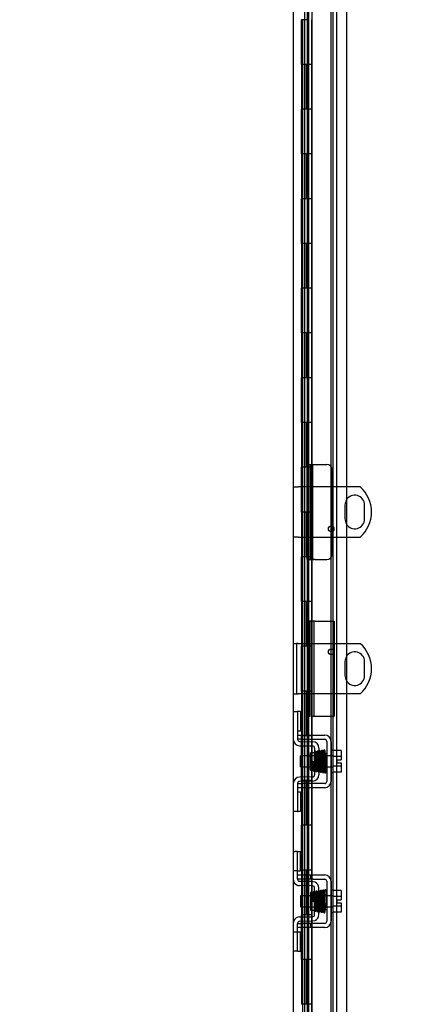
# Model space of a CAD drawing. Header units: inches. Extents: x 1 to 359, y -2 to 239.
# Tile 8 of 51: x 30 to 39, y 117 to 139. Entities that reach past the tile are written whole.
import ezdxf
from ezdxf.enums import TextEntityAlignment as Align
from ezdxf.lldxf.tags import DXFTag

# ---------------------------------------------------------------- set-up
doc = ezdxf.new("R2010")
doc.units = ezdxf.units.IN
doc.header["$MEASUREMENT"] = 0
for name, color, linetype in [('COM40153-2', 7, 'Continuous'), ('COM51496-2', 7, 'Continuous'), ('COM51497', 7, 'Continuous'), ('COM51498', 7, 'Continuous'), ('COM55595-1', 7, 'Continuous'), ('COM55597-1', 7, 'Continuous'), ('COM55607-1', 7, 'Continuous'), ('COM55730', 7, 'Continuous'), ('COM70220', 7, 'Continuous'), ('COM71181-1', 7, 'Continuous'), ('Default', 7, 'Continuous'), ('SCC19011', 7, 'Continuous'), ('SPR20280', 7, 'Continuous'), ('WAF25367', 7, 'Continuous')]:
    doc.layers.add(name, color=color, linetype=linetype)
doc.styles.add('SEACAD_Times_New_Roman', font='times.ttf')
tags = doc.linetypes.add('HIDDEN2', pattern=[0.1875, 0.125, -0.0625]).pattern_tags.tags
tags[6:7] = [DXFTag(74, 4), DXFTag(75, 0), DXFTag(340, '0'), DXFTag(46, 0.0), DXFTag(50, 0.0), DXFTag(44, 0.0), DXFTag(45, 0.0)]
tags[4:5] = [DXFTag(74, 4), DXFTag(75, 0), DXFTag(340, '0'), DXFTag(46, 0.0), DXFTag(50, 0.0), DXFTag(44, 0.0), DXFTag(45, 0.0)]
doc.dimstyles.new('HAMMOND_(STH_-_300x200)', dxfattribs={"dimtxt": 1.5, "dimasz": 1.875, "dimexe": 0.75, "dimexo": 0.75, "dimgap": 0.375, "dimtad": 0, "dimtih": 1, "dimtoh": 1, "dimzin": 0, "dimdsep": 46, "dimtxsty": 'SEACAD_Times_New_Roman', "dimblk1": '_SE_FILLED', "dimblk2": '_SE_FILLED', "dimsah": 1, "dimcen": 0.75, "dimadec": 0, "dimazin": 0, "dimtfac": 0.8, "dimtofl": 0, "dimtmove": 0, "dimatfit": 3, "dimfxl": 0, "dimtolj": 1, "dimtzin": 0, "dimarcsym": 0})

# ---------------------------------------------------------------- blocks, each defined once
blk = doc.blocks.new('SE3')
at = {"layer": 'COM40153-2', "color": 7, "linetype": 'HIDDEN2'}
for p, q in [((36.826, 125.114), (36.651, 125.114)), ((36.651, 125.114), (36.651, 122.989)), ((36.826, 125.114), (37.251, 125.114)), ((37.251, 125.114), (37.251, 122.989)), ((36.769, 122.989), (36.826, 122.989)), ((36.826, 122.989), (37.251, 122.989))]:
    blk.add_line(p, q, dxfattribs=at)
at = {"layer": 'COM51496-2', "color": 7, "linetype": 'HIDDEN2'}
for p, q in [((36.651, 128.614), (36.721, 128.614)), ((36.651, 128.489), (36.651, 128.614)), ((36.651, 126.614), (36.651, 128.489)), ((36.721, 128.614), (36.721, 128.489)), ((36.721, 126.614), (36.721, 128.489)), ((36.807, 128.614), (36.826, 128.614)), ((36.826, 128.614), (37.088, 128.614)), ((37.213, 126.614), (37.213, 128.489)), ((36.651, 126.489), (36.651, 126.614)), ((36.721, 126.614), (36.721, 126.489)), ((36.721, 126.489), (36.651, 126.489)), ((36.826, 126.489), (36.721, 126.489)), ((36.826, 126.489), (37.088, 126.489))]:
    blk.add_line(p, q, dxfattribs=at)
for centre, start, end in [((37.088, 128.489), 0, 90), ((37.088, 126.614), 270, 0)]:
    blk.add_arc(centre, 0.125, start, end, dxfattribs=at)
at = {"layer": 'COM51497', "color": 7, "linetype": 'HIDDEN2'}
for p, q in [((36.434, 122.567), (36.559, 122.567)), ((36.559, 122.567), (37.041, 122.567)), ((36.559, 122.472), (36.434, 122.472)), ((36.559, 122.472), (37.041, 122.472)), ((37.089, 122.424), (37.089, 121.532)), ((37.184, 122.424), (37.184, 121.532)), ((36.434, 121.484), (36.559, 121.484)), ((37.041, 121.484), (36.559, 121.484)), ((36.559, 121.389), (36.434, 121.389)), ((37.041, 121.389), (36.559, 121.389)), ((36.434, 119.442), (36.559, 119.442)), ((36.434, 119.347), (36.434, 119.384)), ((36.559, 119.347), (36.434, 119.347)), ((36.559, 119.442), (36.726, 119.442)), ((36.726, 119.347), (36.559, 119.347)), ((36.726, 119.442), (36.786, 119.442)), ((36.726, 119.442), (36.726, 119.347)), ((36.786, 119.347), (36.726, 119.347)), ((36.786, 119.442), (37.041, 119.442)), ((36.786, 119.347), (37.041, 119.347)), ((37.089, 119.299), (37.089, 118.407)), ((37.184, 119.299), (37.184, 118.407)), ((36.434, 118.359), (36.559, 118.359)), ((36.434, 118.322), (36.434, 118.359)), ((36.559, 118.264), (36.434, 118.264)), ((36.726, 118.359), (36.559, 118.359)), ((36.726, 118.264), (36.559, 118.264)), ((36.786, 118.359), (36.726, 118.359)), ((36.726, 118.359), (36.726, 118.264)), ((36.786, 118.264), (36.726, 118.264)), ((37.041, 118.359), (36.786, 118.359)), ((37.041, 118.264), (36.786, 118.264))]:
    blk.add_line(p, q, dxfattribs=at)
for centre, radius, start, end in [((37.041, 122.424), 0.143, 0, 90), ((37.041, 122.424), 0.048, 0, 90), ((37.041, 121.532), 0.143, 270, 0), ((37.041, 121.532), 0.048, 270, 0), ((37.041, 119.299), 0.143, 0, 90), ((37.041, 119.299), 0.048, 0, 90), ((37.041, 118.407), 0.143, 270, 0), ((37.041, 118.407), 0.048, 270, 0)]:
    blk.add_arc(centre, radius, start, end, dxfattribs=at)
at = {"layer": 'COM51498', "color": 7, "linetype": 'HIDDEN2'}
for p, q in [((36.339, 123.093), (36.434, 123.093)), ((36.434, 123.093), (36.434, 122.843)), ((36.448, 123.093), (36.434, 123.093)), ((36.498, 123.093), (36.448, 123.093)), ((36.498, 123.093), (36.498, 122.656)), ((36.434, 122.843), (36.434, 122.471)), ((36.434, 122.656), (36.448, 122.656)), ((36.498, 122.656), (36.448, 122.656)), ((36.479, 122.328), (36.768, 122.323)), ((36.481, 122.423), (36.77, 122.418)), ((36.721, 121.783), (36.721, 122.173)), ((36.816, 122.173), (36.721, 122.173)), ((36.816, 122.275), (36.816, 121.681)), ((36.911, 122.275), (36.911, 121.681)), ((36.721, 121.783), (36.816, 121.783)), ((36.434, 121.485), (36.434, 121.112)), ((36.768, 121.633), (36.479, 121.628)), ((36.77, 121.538), (36.481, 121.533)), ((36.448, 121.299), (36.434, 121.299)), ((36.448, 121.299), (36.498, 121.299)), ((36.498, 121.299), (36.498, 120.862)), ((36.434, 121.112), (36.434, 120.862)), ((36.434, 120.862), (36.339, 120.862)), ((36.434, 120.862), (36.448, 120.862)), ((36.498, 120.862), (36.448, 120.862)), ((36.339, 119.968), (36.38, 119.968)), ((36.431, 119.968), (36.38, 119.968)), ((36.431, 119.968), (36.498, 119.968)), ((36.431, 119.531), (36.431, 119.968)), ((36.498, 119.531), (36.498, 119.968)), ((36.38, 119.531), (36.339, 119.531)), ((36.431, 119.531), (36.38, 119.531)), ((36.431, 119.531), (36.498, 119.531)), ((36.434, 119.384), (36.434, 119.531)), ((36.77, 119.293), (36.481, 119.298)), ((36.824, 119.281), (36.77, 119.293)), ((36.768, 119.198), (36.479, 119.203)), ((36.721, 119.048), (36.721, 118.658)), ((36.816, 119.048), (36.721, 119.048)), ((36.816, 118.556), (36.816, 119.15)), ((36.911, 118.556), (36.911, 119.15)), ((36.721, 118.658), (36.816, 118.658)), ((36.479, 118.503), (36.768, 118.508)), ((36.481, 118.408), (36.77, 118.413)), ((36.77, 118.413), (36.824, 118.424)), ((36.339, 118.174), (36.38, 118.174)), ((36.38, 118.174), (36.431, 118.174)), ((36.431, 118.174), (36.498, 118.174)), ((36.431, 117.737), (36.431, 118.174)), ((36.434, 118.174), (36.434, 118.322)), ((36.498, 117.737), (36.498, 118.174)), ((36.38, 117.737), (36.339, 117.737)), ((36.431, 117.737), (36.38, 117.737)), ((36.431, 117.737), (36.498, 117.737))]:
    blk.add_line(p, q, dxfattribs=at)
for centre, radius, start, end in [((36.482, 122.471), 0.143, 180, 269), ((36.482, 122.471), 0.048, 180, 269), ((36.768, 122.275), 0.048, 0, 89), ((36.768, 122.275), 0.143, 0, 89), ((36.768, 121.681), 0.048, 271, 0), ((36.768, 121.681), 0.143, 271, 0), ((36.482, 121.485), 0.143, 91, 180), ((36.482, 121.485), 0.048, 91, 180), ((36.482, 119.346), 0.143, 180, 206.9082), ((36.482, 119.346), 0.143, 206.9082, 269), ((36.482, 119.346), 0.048, 180, 269), ((36.768, 119.15), 0.143, 0, 66.6665), ((36.768, 119.15), 0.048, 0, 89), ((36.482, 118.36), 0.143, 153.0918, 180), ((36.482, 118.36), 0.143, 91, 153.0918), ((36.482, 118.36), 0.048, 91, 180), ((36.768, 118.556), 0.048, 271, 0), ((36.768, 118.556), 0.143, 293.3335, 0)]:
    blk.add_arc(centre, radius, start, end, dxfattribs=at)
at = {"layer": 'COM55595-1', "color": 7, "linetype": 'HIDDEN2'}
for p, q in [((36.65, 128.614), (36.651, 128.614)), ((36.72, 128.614), (36.72, 126.488)), ((36.721, 128.614), (36.807, 128.614)), ((36.769, 128.614), (36.769, 126.488)), ((36.655, 126.488), (36.65, 126.488)), ((36.655, 126.488), (36.715, 126.488)), ((36.715, 126.488), (36.807, 126.488)), ((36.65, 125.115), (36.65, 122.989)), ((36.715, 122.989), (36.715, 125.115)), ((36.807, 122.989), (36.807, 125.115))]:
    blk.add_line(p, q, dxfattribs=at)
at = {"layer": 'COM55597-1', "color": 7, "linetype": 'Continuous'}
for p, q in [((36.756, 149.75), (36.756, 91.353)), ((37.526, 149.702), (37.526, 91.401))]:
    blk.add_line(p, q, dxfattribs=at)
at = {"layer": 'COM55597-1', "color": 7, "linetype": 'HIDDEN2'}
for p, q in [((36.65, 148.777), (36.65, 125.115)), ((36.72, 125.115), (36.65, 125.115)), ((36.72, 122.989), (36.72, 125.115)), ((36.65, 122.989), (36.72, 122.989)), ((36.65, 122.989), (36.65, 92.326))]:
    blk.add_line(p, q, dxfattribs=at)
at = {"layer": 'COM55607-1', "color": 7, "linetype": 'HIDDEN2'}
for p, q in [((36.587, 148.551), (36.587, 92.551)), ((36.687, 92.551), (36.687, 148.551)), ((37.232, 92.551), (37.232, 148.551)), ((36.647, 138.551), (36.52, 138.551)), ((36.52, 138.551), (36.52, 137.551)), ((36.525, 137.551), (36.525, 138.551)), ((36.692, 138.551), (36.637, 138.551)), ((36.647, 138.551), (36.647, 137.551)), ((36.55, 137.551), (36.52, 137.551)), ((36.52, 137.551), (36.52, 136.551)), ((36.647, 137.551), (36.52, 137.551)), ((36.595, 137.551), (36.595, 136.551)), ((36.637, 137.551), (36.637, 136.551)), ((36.692, 137.551), (36.637, 137.551)), ((36.55, 136.551), (36.52, 136.551)), ((36.647, 136.551), (36.52, 136.551)), ((36.52, 136.551), (36.52, 135.551)), ((36.525, 135.551), (36.525, 136.551)), ((36.692, 136.551), (36.637, 136.551)), ((36.647, 136.551), (36.647, 135.551)), ((36.55, 135.551), (36.52, 135.551)), ((36.52, 135.551), (36.52, 134.551)), ((36.647, 135.551), (36.52, 135.551)), ((36.595, 135.551), (36.595, 134.551)), ((36.637, 135.551), (36.637, 134.551)), ((36.692, 135.551), (36.637, 135.551)), ((36.55, 134.551), (36.52, 134.551)), ((36.647, 134.551), (36.52, 134.551)), ((36.52, 134.551), (36.52, 133.551)), ((36.525, 133.551), (36.525, 134.551)), ((36.692, 134.551), (36.637, 134.551)), ((36.647, 134.551), (36.647, 133.551)), ((36.55, 133.551), (36.52, 133.551)), ((36.52, 133.551), (36.52, 132.551)), ((36.647, 133.551), (36.52, 133.551)), ((36.595, 133.551), (36.595, 132.551)), ((36.637, 133.551), (36.637, 132.551)), ((36.692, 133.551), (36.637, 133.551)), ((36.55, 132.551), (36.52, 132.551)), ((36.647, 132.551), (36.52, 132.551)), ((36.52, 132.551), (36.52, 131.551)), ((36.525, 131.551), (36.525, 132.551)), ((36.692, 132.551), (36.637, 132.551)), ((36.647, 132.551), (36.647, 131.551)), ((36.55, 131.551), (36.52, 131.551)), ((36.52, 131.551), (36.52, 130.551)), ((36.647, 131.551), (36.52, 131.551)), ((36.595, 131.551), (36.595, 130.551)), ((36.637, 131.551), (36.637, 130.551)), ((36.692, 131.551), (36.637, 131.551)), ((36.55, 130.551), (36.52, 130.551)), ((36.647, 130.551), (36.52, 130.551)), ((36.52, 130.551), (36.52, 129.551)), ((36.525, 129.551), (36.525, 130.551)), ((36.692, 130.551), (36.637, 130.551)), ((36.647, 130.551), (36.647, 129.551)), ((36.55, 129.551), (36.52, 129.551)), ((36.52, 129.551), (36.52, 128.551)), ((36.647, 129.551), (36.52, 129.551)), ((36.595, 129.551), (36.595, 128.551)), ((36.637, 129.551), (36.637, 128.551)), ((36.692, 129.551), (36.637, 129.551)), ((36.55, 128.551), (36.52, 128.551)), ((36.647, 128.551), (36.52, 128.551)), ((36.52, 128.551), (36.52, 127.551)), ((36.525, 127.551), (36.525, 128.551)), ((36.692, 128.551), (36.637, 128.551)), ((36.647, 128.551), (36.647, 127.551)), ((36.55, 127.551), (36.52, 127.551)), ((36.52, 127.551), (36.52, 126.551)), ((36.647, 127.551), (36.52, 127.551)), ((36.595, 127.551), (36.595, 126.551)), ((36.637, 127.551), (36.637, 126.551)), ((36.692, 127.551), (36.637, 127.551)), ((36.55, 126.551), (36.52, 126.551)), ((36.647, 126.551), (36.52, 126.551)), ((36.52, 126.551), (36.52, 125.551)), ((36.525, 125.551), (36.525, 126.551)), ((36.692, 126.551), (36.637, 126.551)), ((36.647, 126.551), (36.647, 125.551)), ((36.55, 125.551), (36.52, 125.551)), ((36.52, 125.551), (36.52, 124.551)), ((36.647, 125.551), (36.52, 125.551)), ((36.595, 125.551), (36.595, 124.551)), ((36.637, 125.551), (36.637, 124.551)), ((36.692, 125.551), (36.637, 125.551)), ((36.55, 124.551), (36.52, 124.551)), ((36.647, 124.551), (36.52, 124.551)), ((36.52, 124.551), (36.52, 123.551)), ((36.525, 123.551), (36.525, 124.551)), ((36.692, 124.551), (36.637, 124.551)), ((36.647, 124.551), (36.647, 123.551)), ((36.55, 123.551), (36.52, 123.551)), ((36.52, 123.551), (36.52, 122.551)), ((36.647, 123.551), (36.52, 123.551)), ((36.595, 123.551), (36.595, 122.551)), ((36.637, 123.551), (36.637, 122.551)), ((36.692, 123.551), (36.637, 123.551)), ((36.55, 122.551), (36.52, 122.551)), ((36.647, 122.551), (36.52, 122.551)), ((36.52, 122.551), (36.52, 121.551)), ((36.525, 121.551), (36.525, 122.551)), ((36.692, 122.551), (36.637, 122.551)), ((36.647, 122.551), (36.647, 121.551)), ((36.55, 121.551), (36.52, 121.551)), ((36.52, 121.551), (36.52, 120.551)), ((36.647, 121.551), (36.52, 121.551)), ((36.595, 121.551), (36.595, 120.551)), ((36.637, 121.551), (36.637, 120.551)), ((36.692, 121.551), (36.637, 121.551)), ((36.55, 120.551), (36.52, 120.551)), ((36.647, 120.551), (36.52, 120.551)), ((36.52, 120.551), (36.52, 119.551)), ((36.525, 119.551), (36.525, 120.551)), ((36.692, 120.551), (36.637, 120.551)), ((36.647, 120.551), (36.647, 119.551)), ((36.55, 119.551), (36.52, 119.551)), ((36.52, 119.551), (36.52, 118.551)), ((36.647, 119.551), (36.52, 119.551)), ((36.595, 119.551), (36.595, 118.551)), ((36.637, 119.551), (36.637, 118.551)), ((36.692, 119.551), (36.637, 119.551)), ((36.55, 118.551), (36.52, 118.551)), ((36.647, 118.551), (36.52, 118.551)), ((36.52, 118.551), (36.52, 117.551)), ((36.525, 117.551), (36.525, 118.551)), ((36.692, 118.551), (36.637, 118.551)), ((36.647, 118.551), (36.647, 117.551)), ((36.55, 117.551), (36.52, 117.551)), ((36.52, 117.551), (36.52, 116.551)), ((36.647, 117.551), (36.52, 117.551)), ((36.595, 117.551), (36.595, 116.551)), ((36.637, 117.551), (36.637, 116.551)), ((36.692, 117.551), (36.637, 117.551)), ((36.55, 116.551), (36.52, 116.551))]:
    blk.add_line(p, q, dxfattribs=at)
at = {"layer": 'COM55607-1', "color": 7, "linetype": 'Continuous'}
for p, q in [((36.55, 137.551), (36.55, 138.551)), ((36.754, 137.551), (36.754, 138.551)), ((36.754, 137.551), (36.55, 137.551)), ((36.55, 136.551), (36.55, 137.551)), ((36.754, 137.551), (36.55, 137.551)), ((36.754, 136.551), (36.754, 137.551)), ((36.754, 136.551), (36.55, 136.551)), ((36.754, 136.551), (36.55, 136.551)), ((36.55, 135.551), (36.55, 136.551)), ((36.754, 135.551), (36.754, 136.551)), ((36.754, 135.551), (36.55, 135.551)), ((36.55, 134.551), (36.55, 135.551)), ((36.754, 135.551), (36.55, 135.551)), ((36.754, 134.551), (36.754, 135.551)), ((36.754, 134.551), (36.55, 134.551)), ((36.754, 134.551), (36.55, 134.551)), ((36.55, 133.551), (36.55, 134.551)), ((36.754, 133.551), (36.754, 134.551)), ((36.754, 133.551), (36.55, 133.551)), ((36.55, 132.551), (36.55, 133.551)), ((36.754, 133.551), (36.55, 133.551)), ((36.754, 132.551), (36.754, 133.551)), ((36.754, 132.551), (36.55, 132.551)), ((36.754, 132.551), (36.55, 132.551)), ((36.55, 131.551), (36.55, 132.551)), ((36.754, 131.551), (36.754, 132.551)), ((36.754, 131.551), (36.55, 131.551)), ((36.55, 130.551), (36.55, 131.551)), ((36.754, 131.551), (36.55, 131.551)), ((36.754, 130.551), (36.754, 131.551)), ((36.754, 130.551), (36.55, 130.551)), ((36.754, 130.551), (36.55, 130.551)), ((36.55, 129.551), (36.55, 130.551)), ((36.754, 129.551), (36.754, 130.551)), ((36.754, 129.551), (36.55, 129.551)), ((36.55, 128.551), (36.55, 129.551)), ((36.754, 129.551), (36.55, 129.551)), ((36.754, 128.551), (36.754, 129.551)), ((36.754, 128.551), (36.55, 128.551)), ((36.754, 128.551), (36.55, 128.551)), ((36.55, 127.551), (36.55, 128.551)), ((36.754, 127.551), (36.754, 128.551)), ((36.754, 127.551), (36.55, 127.551)), ((36.55, 126.551), (36.55, 127.551)), ((36.754, 127.551), (36.55, 127.551)), ((36.754, 126.551), (36.754, 127.551)), ((36.754, 126.551), (36.55, 126.551)), ((36.754, 126.551), (36.55, 126.551)), ((36.55, 125.551), (36.55, 126.551)), ((36.754, 125.551), (36.754, 126.551)), ((36.754, 125.551), (36.55, 125.551)), ((36.55, 124.551), (36.55, 125.551)), ((36.754, 125.551), (36.55, 125.551)), ((36.754, 124.551), (36.754, 125.551)), ((36.754, 124.551), (36.55, 124.551)), ((36.754, 124.551), (36.55, 124.551)), ((36.55, 123.551), (36.55, 124.551)), ((36.754, 123.551), (36.754, 124.551)), ((36.754, 123.551), (36.55, 123.551)), ((36.55, 122.551), (36.55, 123.551)), ((36.754, 123.551), (36.55, 123.551)), ((36.754, 122.551), (36.754, 123.551)), ((36.754, 122.551), (36.55, 122.551)), ((36.754, 122.551), (36.55, 122.551)), ((36.55, 121.551), (36.55, 122.551)), ((36.754, 121.551), (36.754, 122.551)), ((36.754, 121.551), (36.55, 121.551)), ((36.55, 120.551), (36.55, 121.551)), ((36.754, 121.551), (36.55, 121.551)), ((36.754, 120.551), (36.754, 121.551)), ((36.754, 120.551), (36.55, 120.551)), ((36.754, 120.551), (36.55, 120.551)), ((36.55, 119.551), (36.55, 120.551)), ((36.754, 119.551), (36.754, 120.551)), ((36.754, 119.551), (36.55, 119.551)), ((36.55, 118.551), (36.55, 119.551)), ((36.754, 119.551), (36.55, 119.551)), ((36.754, 118.551), (36.754, 119.551)), ((36.754, 118.551), (36.55, 118.551)), ((36.754, 118.551), (36.55, 118.551)), ((36.55, 117.551), (36.55, 118.551)), ((36.754, 117.551), (36.754, 118.551)), ((36.754, 117.551), (36.55, 117.551)), ((36.55, 116.551), (36.55, 117.551)), ((36.754, 117.551), (36.55, 117.551)), ((36.754, 116.551), (36.754, 117.551)), ((36.754, 116.551), (36.55, 116.551)), ((36.754, 116.551), (36.55, 116.551)), ((36.55, 115.551), (36.55, 116.551)), ((36.754, 115.551), (36.754, 116.551))]:
    blk.add_line(p, q, dxfattribs=at)
at = {"layer": 'COM55730', "color": 7, "linetype": 'HIDDEN2'}
for p, q in [((36.339, 128.114), (36.447, 128.114)), ((37.526, 128.114), (36.447, 128.114)), ((37.495, 127.708), (37.495, 127.395)), ((36.447, 126.989), (36.339, 126.989)), ((36.447, 126.989), (37.526, 126.989)), ((36.339, 124.614), (36.411, 124.614)), ((36.411, 124.614), (36.411, 123.489)), ((36.447, 124.614), (36.411, 124.614)), ((36.447, 124.614), (37.526, 124.614)), ((37.495, 124.208), (37.495, 123.895)), ((36.339, 123.489), (36.411, 123.489)), ((36.411, 123.489), (36.447, 123.489)), ((37.526, 123.489), (36.447, 123.489))]:
    blk.add_line(p, q, dxfattribs=at)
at = {"layer": 'COM55730', "color": 7, "linetype": 'Continuous'}
for p, q in [((37.835, 128.114), (37.526, 128.114)), ((37.932, 127.395), (37.932, 127.708)), ((37.526, 126.989), (37.835, 126.989)), ((37.526, 124.614), (37.835, 124.614)), ((37.932, 123.895), (37.932, 124.208)), ((37.835, 123.489), (37.526, 123.489))]:
    blk.add_line(p, q, dxfattribs=at)
at = {"layer": 'COM55730', "color": 7, "linetype": 'HIDDEN2'}
for centre in [(37.186, 127.176), (37.186, 124.426)]:
    blk.add_circle(centre, 0.0625, dxfattribs=at)
at = {"layer": 'COM55730', "color": 7, "linetype": 'Continuous'}
for centre, radius, start, end in [((37.339, 127.551), 0.75, 311.4096, 48.5904), ((37.714, 127.708), 0.219, 0, 149.2525), ((37.714, 127.395), 0.219, 210.7475, 0), ((37.339, 124.051), 0.75, 311.4096, 48.5904), ((37.714, 124.208), 0.219, 0, 149.2525), ((37.714, 123.895), 0.219, 210.7475, 0)]:
    blk.add_arc(centre, radius, start, end, dxfattribs=at)
at = {"layer": 'COM55730', "color": 7, "linetype": 'HIDDEN2'}
for centre, start, end in [((37.714, 127.708), 149.2525, 180), ((37.714, 127.395), 180, 210.7475), ((37.714, 124.208), 149.2525, 180), ((37.714, 123.895), 180, 210.7475)]:
    blk.add_arc(centre, 0.219, start, end, dxfattribs=at)
at = {"layer": 'COM70220', "color": 7, "linetype": 'HIDDEN2'}
blk.add_line((37.181, 149.019), (37.181, 91.872), dxfattribs=at)
at = {"layer": 'COM71181-1', "color": 7, "linetype": 'Continuous'}
blk.add_line((36.339, 149.133), (36.339, 91.758), dxfattribs=at)
at = {"layer": 'COM71181-1', "color": 7, "linetype": 'HIDDEN2'}
blk.add_line((37.306, 149.133), (37.306, 91.758), dxfattribs=at)
at = {"layer": 'SCC19011', "color": 7, "linetype": 'HIDDEN2'}
for p, q in [((37.41, 122.219), (37.229, 122.219)), ((37.41, 122.219), (37.41, 122.087)), ((36.497, 121.856), (36.497, 122.1)), ((37.229, 122.1), (36.497, 122.1)), ((37.41, 122.087), (37.229, 122.087)), ((37.315, 122.012), (37.41, 122.012)), ((37.315, 122.012), (37.315, 121.944)), ((37.315, 121.944), (37.41, 121.944)), ((37.41, 122.087), (37.41, 122.012)), ((37.41, 121.944), (37.41, 121.869)), ((36.497, 121.856), (37.229, 121.856)), ((37.41, 121.869), (37.229, 121.869)), ((37.41, 121.737), (37.229, 121.737)), ((37.41, 121.869), (37.41, 121.737)), ((37.41, 119.094), (37.229, 119.094)), ((37.41, 119.094), (37.41, 118.962)), ((36.497, 118.975), (36.497, 118.731)), ((37.229, 118.975), (36.497, 118.975)), ((37.41, 118.962), (37.229, 118.962)), ((37.315, 118.887), (37.315, 118.819)), ((37.315, 118.887), (37.41, 118.887)), ((37.315, 118.819), (37.41, 118.819)), ((37.41, 118.962), (37.41, 118.887)), ((37.41, 118.819), (37.41, 118.744)), ((36.497, 118.731), (37.229, 118.731)), ((37.41, 118.744), (37.229, 118.744)), ((37.41, 118.612), (37.229, 118.612)), ((37.41, 118.744), (37.41, 118.612))]:
    blk.add_line(p, q, dxfattribs=at)
at = {"layer": 'SPR20280', "color": 7, "linetype": 'HIDDEN2'}
for p, q in [((36.777, 121.978), (36.812, 121.978)), ((36.777, 118.853), (36.802, 118.853))]:
    blk.add_line(p, q, dxfattribs=at)
for centre, radius, start, end in [((32.167, 122.154), 4.891, 359.5941, 359.9583), ((32.139, 122.155), 4.954, 355.1676, 359.9373), ((36.957, 121.753), 0.0181, 180.2962, 0.6354), ((32.167, 118.676), 4.891, 0.0417, 4.8553), ((32.139, 118.675), 4.954, 0.0627, 4.8324)]:
    blk.add_arc(centre, radius, start, end, dxfattribs=at)
blk.add_ellipse((37.075, 122.15), major_axis=(0.0175, 0), ratio=0.707107, dxfattribs=at)
for start_param, end_param in [(3.144278, 6.283185), (0, 0.029803)]:
    blk.add_ellipse((37.075, 118.68), major_axis=(0.0175, 0), ratio=0.707107, start_param=start_param, end_param=end_param, dxfattribs=at)
for points, knots in [([(36.873, 121.771), (36.872, 121.776), (36.871, 121.784), (36.868, 121.818), (36.866, 121.86), (36.864, 121.907), (36.862, 121.954), (36.86, 122.011), (36.858, 122.071), (36.855, 122.125), (36.853, 122.16), (36.85, 122.181), (36.849, 122.193), (36.838, 122.2), (36.831, 122.201), (36.824, 122.2), (36.818, 122.195), (36.814, 122.189), (36.812, 122.178), (36.81, 122.153), (36.807, 122.117), (36.806, 122.078), (36.804, 122.03), (36.802, 121.995), (36.802, 121.978)], [0, 0, 0, 0, 0.0498436, 0.0967002, 0.1405955, 0.1815314, 0.2194862, 0.2544765, 0.3152997, 0.3654619, 0.409652, 0.4485892, 0.4814188, 0.4889058, 0.495916, 0.5065238, 0.5135393, 0.5236157, 0.5577634, 0.6106645, 0.6440309, 0.6818562, 0.7241002, 0.764095, 0.764095, 0.764095, 0.764095]), ([(36.817, 122.173), (36.817, 122.172), (36.818, 122.166), (36.819, 122.144), (36.821, 122.11), (36.823, 122.072), (36.825, 122.022), (36.827, 121.964), (36.829, 121.901), (36.832, 121.84), (36.835, 121.788), (36.837, 121.775), (36.838, 121.768)], [0.5312571, 0.5312571, 0.5312571, 0.5312571, 0.5585929, 0.6096433, 0.6421085, 0.6791741, 0.7208841, 0.7672768, 0.8183419, 0.8741554, 0.9346781, 1, 1, 1, 1]), ([(36.862, 122.183), (36.861, 122.175), (36.859, 122.152), (36.857, 122.117), (36.856, 122.101)], [0.1087958, 0.1087958, 0.1087958, 0.1087958, 0.2223565, 0.3065223, 0.3065223, 0.3065223, 0.3065223]), ([(36.9, 122.19), (36.9, 122.193), (36.899, 122.198), (36.893, 122.205), (36.886, 122.209), (36.879, 122.209), (36.872, 122.207), (36.867, 122.202), (36.864, 122.197), (36.864, 122.193), (36.864, 122.191)], [0, 0, 0, 0, 0.160978, 0.319941, 0.465269, 0.591846, 0.711965, 0.822973, 0.919786, 1, 1, 1, 1]), ([(36.864, 122.189), (36.865, 122.187), (36.867, 122.181), (36.869, 122.151), (36.871, 122.11), (36.873, 122.063), (36.875, 122.014), (36.877, 121.955), (36.88, 121.89), (36.882, 121.832), (36.885, 121.792), (36.886, 121.769), (36.89, 121.749), (36.906, 121.742), (36.918, 121.745), (36.925, 121.756), (36.926, 121.767), (36.928, 121.792), (36.93, 121.823), (36.931, 121.841), (36.931, 121.848)], [0, 0, 0, 0, 0.0490679, 0.095301, 0.1387049, 0.1792256, 0.2168316, 0.2515124, 0.3116979, 0.3614591, 0.4053465, 0.4437863, 0.4807605, 0.5002516, 0.5126381, 0.5301382, 0.5631975, 0.6133029, 0.6453829, 0.6655854, 0.6655854, 0.6655854, 0.6655854]), ([(36.921, 121.771), (36.921, 121.771), (36.92, 121.778), (36.919, 121.801), (36.917, 121.84), (36.915, 121.882), (36.913, 121.936), (36.911, 121.999), (36.908, 122.067), (36.905, 122.129), (36.902, 122.179), (36.9, 122.188), (36.899, 122.193)], [0.5252176, 0.5252176, 0.5252176, 0.5252176, 0.5500519, 0.604828, 0.6390024, 0.6775462, 0.720453, 0.7677407, 0.8193455, 0.8752892, 0.9355028, 1, 1, 1, 1]), ([(36.913, 122.197), (36.912, 122.192), (36.91, 122.181), (36.908, 122.146), (36.907, 122.118), (36.906, 122.105)], [0, 0, 0, 0, 0.0497131, 0.0964498, 0.1332447, 0.1332447, 0.1332447, 0.1332447]), ([(36.948, 122.202), (36.948, 122.202), (36.948, 122.204), (36.947, 122.207), (36.945, 122.209), (36.943, 122.212), (36.94, 122.214), (36.937, 122.215), (36.933, 122.216), (36.927, 122.216), (36.919, 122.212), (36.914, 122.203), (36.913, 122.197), (36.912, 122.193)], [0.0423433, 0.0423433, 0.0423433, 0.0423433, 0.0780693, 0.1166064, 0.1566075, 0.1991192, 0.2448555, 0.2942488, 0.3475582, 0.468612, 0.6213089, 0.801496, 1, 1, 1, 1]), ([(36.915, 122.194), (36.915, 122.195), (36.916, 122.193), (36.919, 122.167), (36.921, 122.118), (36.923, 122.068), (36.925, 122.025), (36.927, 121.978), (36.928, 121.93), (36.93, 121.883), (36.932, 121.84), (36.934, 121.803), (36.935, 121.774), (36.937, 121.754), (36.938, 121.752), (36.939, 121.751)], [0.0493682, 0.0493682, 0.0493682, 0.0493682, 0.1041505, 0.2141198, 0.3297994, 0.3901531, 0.4519694, 0.5152557, 0.5800319, 0.6463064, 0.7140466, 0.7832821, 0.8540388, 0.9262663, 0.9997798, 0.9997798, 0.9997798, 0.9997798]), ([(36.974, 121.755), (36.973, 121.757), (36.971, 121.762), (36.968, 121.806), (36.965, 121.875), (36.963, 121.949), (36.96, 122.011), (36.959, 122.057), (36.957, 122.101), (36.955, 122.14), (36.953, 122.172), (36.951, 122.194), (36.95, 122.203), (36.949, 122.203), (36.948, 122.203)], [0.0031575, 0.0031575, 0.0031575, 0.0031575, 0.106276, 0.2177664, 0.3343795, 0.4562757, 0.5195077, 0.5840716, 0.6500082, 0.7172741, 0.7858907, 0.8559002, 0.9272657, 0.9562295, 0.9562295, 0.9562295, 0.9562295]), ([(36.963, 122.207), (36.962, 122.202), (36.96, 122.18), (36.958, 122.138), (36.957, 122.111), (36.956, 122.109)], [0.1097302, 0.1097302, 0.1097302, 0.1097302, 0.2224256, 0.3403895, 0.3502806, 0.3502806, 0.3502806, 0.3502806]), ([(37.001, 122.2), (37.001, 122.206), (37, 122.212), (36.993, 122.22), (36.987, 122.223), (36.982, 122.224), (36.979, 122.224), (36.975, 122.223), (36.972, 122.221), (36.969, 122.218), (36.966, 122.214), (36.965, 122.21), (36.965, 122.208), (36.965, 122.206)], [0, 0, 0, 0, 0.324319, 0.462115, 0.581304, 0.633213, 0.682431, 0.732423, 0.783847, 0.836789, 0.89085, 0.94542, 1, 1, 1, 1]), ([(36.966, 122.202), (36.966, 122.195), (36.968, 122.181), (36.971, 122.128), (36.974, 122.059), (36.976, 121.979), (36.979, 121.899), (36.982, 121.828), (36.985, 121.773), (36.986, 121.757), (36.987, 121.748)], [0, 0, 0, 0, 0.123677, 0.247763, 0.372182, 0.497025, 0.622181, 0.747773, 0.873664, 1, 1, 1, 1]), ([(37.022, 121.75), (37.021, 121.759), (37.02, 121.774), (37.017, 121.829), (37.014, 121.899), (37.011, 121.979), (37.009, 122.059), (37.006, 122.129), (37.003, 122.182), (37.001, 122.197), (37, 122.204)], [0, 0, 0, 0, 0.125356, 0.250547, 0.375714, 0.500726, 0.625702, 0.75054, 0.875328, 1, 1, 1, 1]), ([(37.014, 122.216), (37.013, 122.213), (37.011, 122.205), (37.009, 122.163), (37.007, 122.128), (37.006, 122.116)], [0, 0, 0, 0, 0.1087369, 0.2223139, 0.2823724, 0.2823724, 0.2823724, 0.2823724]), ([(37.049, 122.214), (37.049, 122.216), (37.049, 122.219), (37.048, 122.223), (37.045, 122.226), (37.041, 122.23), (37.035, 122.232), (37.028, 122.232), (37.022, 122.23), (37.017, 122.225), (37.014, 122.219), (37.013, 122.216), (37.013, 122.214)], [0, 0, 0, 0, 0.065589, 0.134096, 0.204, 0.273642, 0.405923, 0.527776, 0.652215, 0.775569, 0.89228, 1, 1, 1, 1]), ([(37.014, 122.212), (37.015, 122.211), (37.017, 122.206), (37.02, 122.162), (37.022, 122.103), (37.024, 122.044), (37.026, 121.996), (37.028, 121.945), (37.029, 121.895), (37.031, 121.848), (37.033, 121.805), (37.035, 121.77), (37.037, 121.746), (37.038, 121.735), (37.039, 121.734), (37.039, 121.734)], [0.0084013, 0.0084013, 0.0084013, 0.0084013, 0.1047673, 0.2149815, 0.3308118, 0.3911182, 0.4528716, 0.5160814, 0.5807303, 0.6468516, 0.7144807, 0.783578, 0.8541849, 0.926338, 0.9626406, 0.9626406, 0.9626406, 0.9626406]), ([(37.074, 121.741), (37.073, 121.741), (37.072, 121.743), (37.069, 121.774), (37.067, 121.828), (37.065, 121.883), (37.063, 121.93), (37.061, 121.98), (37.06, 122.031), (37.058, 122.081), (37.056, 122.126), (37.054, 122.165), (37.053, 122.195), (37.051, 122.213), (37.05, 122.216), (37.049, 122.216)], [0.041658, 0.041658, 0.041658, 0.041658, 0.1062331, 0.2177365, 0.3345116, 0.3951575, 0.4571173, 0.5204025, 0.5850154, 0.650919, 0.7181243, 0.7866617, 0.856475, 0.927577, 0.9945625, 0.9945625, 0.9945625, 0.9945625]), ([(36.777, 121.978), (36.777, 121.963), (36.778, 121.937), (36.78, 121.896), (36.781, 121.859), (36.783, 121.828), (36.785, 121.802), (36.787, 121.784), (36.788, 121.774), (36.789, 121.774), (36.789, 121.774)], [0, 0, 0, 0, 0.1236932, 0.2477957, 0.3722334, 0.4970307, 0.6222178, 0.7477992, 0.8737106, 0.9604174, 0.9604174, 0.9604174, 0.9604174]), ([(36.824, 121.779), (36.823, 121.779), (36.823, 121.779), (36.821, 121.788), (36.82, 121.805), (36.818, 121.83), (36.816, 121.861), (36.815, 121.897), (36.813, 121.937), (36.812, 121.963), (36.812, 121.978)], [0.0491745, 0.0491745, 0.0491745, 0.0491745, 0.1247815, 0.2496118, 0.3745487, 0.4995316, 0.6245497, 0.7496304, 0.874808, 1, 1, 1, 1]), ([(36.789, 121.776), (36.789, 121.774), (36.789, 121.772), (36.791, 121.768), (36.793, 121.764), (36.796, 121.762), (36.8, 121.76), (36.804, 121.758), (36.81, 121.758), (36.817, 121.761), (36.822, 121.766), (36.825, 121.773), (36.825, 121.776), (36.825, 121.779)], [0, 0, 0, 0, 0.058977, 0.121112, 0.184968, 0.249019, 0.31194, 0.372841, 0.48981, 0.614536, 0.743768, 0.872723, 1, 1, 1, 1]), ([(36.825, 121.775), (36.826, 121.779), (36.827, 121.785), (36.829, 121.816), (36.831, 121.843), (36.831, 121.857)], [0, 0, 0, 0, 0.0491727, 0.0954645, 0.1386905, 0.1386905, 0.1386905, 0.1386905]), ([(36.837, 121.772), (36.838, 121.769), (36.839, 121.763), (36.844, 121.756), (36.851, 121.751), (36.858, 121.75), (36.864, 121.752), (36.868, 121.755), (36.87, 121.757), (36.872, 121.76), (36.873, 121.762), (36.874, 121.765), (36.874, 121.767), (36.874, 121.768)], [0, 0, 0, 0, 0.180774, 0.350248, 0.499828, 0.623642, 0.733222, 0.784403, 0.832779, 0.878274, 0.921007, 0.961361, 1, 1, 1, 1]), ([(36.876, 121.771), (36.877, 121.776), (36.879, 121.798), (36.881, 121.833), (36.881, 121.852)], [0.1070599, 0.1070599, 0.1070599, 0.1070599, 0.2191639, 0.3205784, 0.3205784, 0.3205784, 0.3205784]), ([(36.974, 121.751), (36.975, 121.754), (36.977, 121.76), (36.979, 121.799), (36.981, 121.831), (36.981, 121.842)], [0, 0, 0, 0, 0.1069729, 0.2190176, 0.2772299, 0.2772299, 0.2772299, 0.2772299]), ([(36.987, 121.753), (36.987, 121.747), (36.988, 121.74), (36.995, 121.732), (37.001, 121.729), (37.006, 121.728), (37.009, 121.728), (37.013, 121.729), (37.016, 121.731), (37.019, 121.734), (37.022, 121.737), (37.023, 121.742), (37.023, 121.744), (37.023, 121.746)], [0, 0, 0, 0, 0.337377, 0.476585, 0.593946, 0.643993, 0.690857, 0.738213, 0.787078, 0.837877, 0.890521, 0.944659, 1, 1, 1, 1]), ([(37.025, 121.743), (37.026, 121.747), (37.028, 121.769), (37.03, 121.811), (37.031, 121.838), (37.031, 121.839)], [0.1075026, 0.1075026, 0.1075026, 0.1075026, 0.219859, 0.336958, 0.3455788, 0.3455788, 0.3455788, 0.3455788]), ([(37.039, 121.737), (37.039, 121.736), (37.04, 121.735), (37.04, 121.732), (37.041, 121.729), (37.043, 121.727), (37.045, 121.724), (37.048, 121.722), (37.051, 121.721), (37.055, 121.72), (37.061, 121.72), (37.069, 121.724), (37.074, 121.732), (37.075, 121.738), (37.076, 121.742)], [0, 0, 0, 0, 0.03948, 0.078027, 0.11705, 0.157795, 0.20119, 0.247813, 0.297965, 0.351797, 0.472995, 0.624898, 0.803476, 1, 1, 1, 1]), ([(36.788, 119.055), (36.788, 119.054), (36.787, 119.047), (36.785, 119.028), (36.783, 119.003), (36.781, 118.971), (36.78, 118.934), (36.778, 118.894), (36.777, 118.868), (36.777, 118.853)], [0.1262894, 0.1262894, 0.1262894, 0.1262894, 0.2522008, 0.3777822, 0.5029693, 0.6277666, 0.7522043, 0.8763068, 1, 1, 1, 1]), ([(36.825, 119.052), (36.825, 119.055), (36.824, 119.061), (36.818, 119.068), (36.811, 119.072), (36.804, 119.072), (36.797, 119.07), (36.792, 119.066), (36.789, 119.06), (36.789, 119.057), (36.789, 119.055)], [0, 0, 0, 0, 0.171749, 0.337669, 0.486578, 0.613302, 0.730062, 0.835396, 0.925606, 1, 1, 1, 1]), ([(36.79, 119.052), (36.791, 119.049), (36.792, 119.042), (36.794, 119.011), (36.797, 118.971), (36.799, 118.926), (36.8, 118.879), (36.803, 118.823), (36.805, 118.763), (36.808, 118.709), (36.81, 118.672), (36.812, 118.652), (36.816, 118.635), (36.831, 118.628), (36.84, 118.631), (36.846, 118.636), (36.849, 118.642), (36.852, 118.654), (36.854, 118.679), (36.855, 118.708), (36.856, 118.725), (36.856, 118.73)], [0, 0, 0, 0, 0.0490514, 0.0952673, 0.1386509, 0.1791504, 0.2167305, 0.2513805, 0.3114904, 0.3611945, 0.4050506, 0.4434983, 0.4785021, 0.4956238, 0.5070082, 0.5143821, 0.5252034, 0.5593817, 0.6109134, 0.643602, 0.6601314, 0.6601314, 0.6601314, 0.6601314]), ([(36.846, 118.658), (36.846, 118.658), (36.846, 118.664), (36.844, 118.685), (36.842, 118.72), (36.84, 118.758), (36.838, 118.808), (36.836, 118.867), (36.833, 118.93), (36.831, 118.99), (36.828, 119.04), (36.826, 119.05), (36.825, 119.056)], [0.5328988, 0.5328988, 0.5328988, 0.5328988, 0.5569074, 0.6092128, 0.6423045, 0.6799166, 0.7220481, 0.7687139, 0.8198491, 0.8754774, 0.935522, 1, 1, 1, 1]), ([(36.838, 119.062), (36.837, 119.057), (36.836, 119.049), (36.834, 119.016), (36.832, 118.988), (36.831, 118.973)], [0, 0, 0, 0, 0.0498287, 0.096661, 0.1398853, 0.1398853, 0.1398853, 0.1398853]), ([(36.874, 119.062), (36.874, 119.063), (36.874, 119.065), (36.873, 119.068), (36.872, 119.07), (36.871, 119.073), (36.868, 119.075), (36.865, 119.078), (36.859, 119.08), (36.852, 119.079), (36.845, 119.076), (36.839, 119.068), (36.838, 119.062), (36.837, 119.058)], [0, 0, 0, 0, 0.035882, 0.073188, 0.112909, 0.155738, 0.202044, 0.251913, 0.361271, 0.485727, 0.637722, 0.812554, 1, 1, 1, 1]), ([(36.839, 119.058), (36.84, 119.058), (36.841, 119.056), (36.844, 119.028), (36.846, 118.98), (36.849, 118.931), (36.85, 118.889), (36.852, 118.845), (36.853, 118.8), (36.855, 118.756), (36.857, 118.716), (36.859, 118.681), (36.861, 118.656), (36.863, 118.639), (36.864, 118.638), (36.864, 118.637)], [0.0386163, 0.0386163, 0.0386163, 0.0386163, 0.1041999, 0.2141673, 0.3298094, 0.3901346, 0.4519229, 0.5151799, 0.5799285, 0.646185, 0.7139159, 0.7831552, 0.853933, 0.9262015, 0.98991, 0.98991, 0.98991, 0.98991]), ([(36.899, 118.642), (36.898, 118.643), (36.896, 118.647), (36.894, 118.685), (36.89, 118.748), (36.888, 118.817), (36.886, 118.876), (36.884, 118.921), (36.882, 118.963), (36.88, 119.001), (36.879, 119.032), (36.877, 119.054), (36.875, 119.065), (36.874, 119.065), (36.874, 119.065)], [0.0138524, 0.0138524, 0.0138524, 0.0138524, 0.1062824, 0.2178177, 0.3344917, 0.4564531, 0.5197117, 0.5842959, 0.6502411, 0.7175013, 0.7860951, 0.8560626, 0.9273599, 0.9665702, 0.9665702, 0.9665702, 0.9665702]), ([(36.948, 118.635), (36.947, 118.641), (36.945, 118.652), (36.943, 118.689), (36.941, 118.735), (36.939, 118.785), (36.937, 118.835), (36.935, 118.895), (36.933, 118.959), (36.93, 119.014), (36.928, 119.049), (36.925, 119.068), (36.923, 119.077), (36.919, 119.083), (36.912, 119.087), (36.906, 119.088), (36.899, 119.087), (36.893, 119.082), (36.89, 119.076), (36.887, 119.064), (36.885, 119.038), (36.883, 119.003), (36.882, 118.984), (36.881, 118.977)], [0, 0, 0, 0, 0.0498062, 0.0966276, 0.140488, 0.1813946, 0.2193247, 0.2542949, 0.3151029, 0.3652644, 0.4095039, 0.4485899, 0.4658122, 0.4799438, 0.4861373, 0.4916742, 0.500166, 0.5061157, 0.5157515, 0.5507685, 0.6061814, 0.6406611, 0.6597863, 0.6597863, 0.6597863, 0.6597863]), ([(36.892, 119.059), (36.892, 119.059), (36.893, 119.053), (36.894, 119.031), (36.896, 118.996), (36.898, 118.957), (36.9, 118.907), (36.902, 118.846), (36.904, 118.779), (36.907, 118.713), (36.91, 118.657), (36.912, 118.641), (36.913, 118.633)], [0.5362763, 0.5362763, 0.5362763, 0.5362763, 0.5625298, 0.6122564, 0.6441552, 0.6807294, 0.7220204, 0.7680595, 0.8188387, 0.874429, 0.9347864, 1, 1, 1, 1]), ([(36.939, 119.08), (36.938, 119.077), (36.936, 119.072), (36.934, 119.032), (36.932, 118.998), (36.931, 118.983)], [0, 0, 0, 0, 0.1086563, 0.2221233, 0.29424, 0.29424, 0.29424, 0.29424]), ([(36.975, 119.077), (36.974, 119.08), (36.974, 119.084), (36.97, 119.089), (36.966, 119.093), (36.96, 119.096), (36.953, 119.096), (36.947, 119.093), (36.942, 119.089), (36.939, 119.083), (36.939, 119.079), (36.938, 119.078)], [0, 0, 0, 0, 0.147667, 0.223434, 0.298136, 0.43794, 0.563031, 0.685887, 0.803032, 0.90871, 1, 1, 1, 1]), ([(36.939, 119.076), (36.94, 119.074), (36.942, 119.068), (36.945, 119.022), (36.947, 118.964), (36.95, 118.908), (36.951, 118.862), (36.953, 118.814), (36.955, 118.766), (36.956, 118.721), (36.958, 118.682), (36.96, 118.65), (36.962, 118.628), (36.964, 118.62), (36.965, 118.62), (36.965, 118.62)], [0, 0, 0, 0, 0.1045038, 0.2144634, 0.330083, 0.3903051, 0.451994, 0.5151688, 0.5798125, 0.6459641, 0.7136653, 0.7828829, 0.8536605, 0.9260423, 0.9527188, 0.9527188, 0.9527188, 0.9527188]), ([(36.999, 118.629), (36.998, 118.628), (36.997, 118.63), (36.994, 118.655), (36.992, 118.704), (36.99, 118.756), (36.988, 118.8), (36.987, 118.847), (36.985, 118.896), (36.983, 118.943), (36.982, 118.987), (36.98, 119.026), (36.978, 119.056), (36.976, 119.075), (36.975, 119.078), (36.974, 119.08)], [0.053432, 0.053432, 0.053432, 0.053432, 0.1058673, 0.2171381, 0.3338118, 0.3944484, 0.4564245, 0.5197508, 0.5844221, 0.6504012, 0.7176964, 0.7863335, 0.8562538, 0.9274659, 1, 1, 1, 1]), ([(36.987, 119.082), (36.986, 119.074), (36.985, 119.058), (36.983, 119.018), (36.982, 118.992), (36.981, 118.988)], [0, 0, 0, 0, 0.1263356, 0.2522274, 0.2747382, 0.2747382, 0.2747382, 0.2747382]), ([(37.023, 119.089), (37.023, 119.09), (37.023, 119.091), (37.022, 119.093), (37.02, 119.096), (37.018, 119.098), (37.015, 119.1), (37.012, 119.102), (37.008, 119.103), (37.001, 119.102), (36.994, 119.097), (36.988, 119.088), (36.987, 119.082), (36.987, 119.078)], [0.0725895, 0.0725895, 0.0725895, 0.0725895, 0.0862289, 0.1249883, 0.163044, 0.2021154, 0.2436891, 0.2889083, 0.338607, 0.4554382, 0.607761, 0.7920008, 1, 1, 1, 1]), ([(36.99, 119.08), (36.99, 119.08), (36.991, 119.079), (36.994, 119.056), (36.996, 119.007), (36.998, 118.955), (37, 118.91), (37.001, 118.862), (37.003, 118.811), (37.005, 118.762), (37.006, 118.715), (37.008, 118.674), (37.01, 118.642), (37.012, 118.62), (37.013, 118.616), (37.014, 118.614)], [0.0603561, 0.0603561, 0.0603561, 0.0603561, 0.1038936, 0.2137208, 0.3293588, 0.3897246, 0.4515679, 0.5148967, 0.5797272, 0.6460597, 0.7138612, 0.7831568, 0.8539667, 0.9262377, 1, 1, 1, 1]), ([(37.049, 118.617), (37.048, 118.621), (37.046, 118.628), (37.043, 118.677), (37.04, 118.752), (37.037, 118.831), (37.035, 118.896), (37.033, 118.945), (37.031, 118.99), (37.03, 119.03), (37.028, 119.062), (37.026, 119.083), (37.024, 119.091), (37.023, 119.091), (37.023, 119.091)], [0, 0, 0, 0, 0.1061362, 0.2174647, 0.333926, 0.4557017, 0.5188968, 0.5834438, 0.6493904, 0.7166983, 0.7853922, 0.8555186, 0.9270505, 0.9466489, 0.9466489, 0.9466489, 0.9466489]), ([(37.038, 119.091), (37.037, 119.085), (37.034, 119.06), (37.032, 119.016), (37.031, 118.991)], [0.1085336, 0.1085336, 0.1085336, 0.1085336, 0.2217151, 0.3383123, 0.3383123, 0.3383123, 0.3383123]), ([(37.076, 119.089), (37.075, 119.092), (37.075, 119.096), (37.071, 119.104), (37.065, 119.109), (37.059, 119.111), (37.055, 119.111), (37.051, 119.11), (37.048, 119.109), (37.045, 119.106), (37.042, 119.104), (37.041, 119.1), (37.04, 119.097), (37.04, 119.095), (37.039, 119.093)], [0, 0, 0, 0, 0.174153, 0.333945, 0.47646, 0.59716, 0.649734, 0.701139, 0.752042, 0.802639, 0.852867, 0.902545, 0.951555, 1, 1, 1, 1]), ([(36.864, 118.639), (36.864, 118.638), (36.864, 118.635), (36.866, 118.631), (36.868, 118.628), (36.872, 118.624), (36.878, 118.622), (36.885, 118.622), (36.892, 118.624), (36.897, 118.629), (36.899, 118.635), (36.9, 118.639), (36.9, 118.641)], [0, 0, 0, 0, 0.063176, 0.129473, 0.197366, 0.265212, 0.394679, 0.515177, 0.639946, 0.76535, 0.886036, 1, 1, 1, 1]), ([(36.899, 118.638), (36.9, 118.641), (36.902, 118.646), (36.904, 118.677), (36.906, 118.706), (36.906, 118.723), (36.906, 118.725)], [0, 0, 0, 0, 0.0492216, 0.0955582, 0.1390455, 0.1445963, 0.1445963, 0.1445963, 0.1445963]), ([(36.912, 118.637), (36.913, 118.632), (36.914, 118.626), (36.921, 118.618), (36.926, 118.615), (36.931, 118.614), (36.934, 118.614), (36.938, 118.615), (36.942, 118.617), (36.945, 118.62), (36.947, 118.624), (36.948, 118.628), (36.948, 118.63), (36.949, 118.632)], [0, 0, 0, 0, 0.314139, 0.451364, 0.572135, 0.625408, 0.67627, 0.728029, 0.781154, 0.835554, 0.89067, 0.945715, 1, 1, 1, 1]), ([(36.95, 118.632), (36.951, 118.637), (36.953, 118.659), (36.955, 118.698), (36.956, 118.721)], [0.1071892, 0.1071892, 0.1071892, 0.1071892, 0.2193565, 0.3334396, 0.3334396, 0.3334396, 0.3334396]), ([(36.965, 118.624), (36.965, 118.623), (36.965, 118.622), (36.965, 118.619), (36.966, 118.616), (36.968, 118.613), (36.97, 118.611), (36.973, 118.609), (36.976, 118.608), (36.98, 118.607), (36.987, 118.607), (36.994, 118.611), (37, 118.62), (37.001, 118.626), (37.001, 118.63)], [0, 0, 0, 0, 0.042091, 0.081647, 0.120191, 0.15929, 0.200316, 0.244307, 0.29197, 0.343782, 0.463061, 0.615509, 0.797242, 1, 1, 1, 1]), ([(37, 118.626), (37.001, 118.634), (37.003, 118.648), (37.005, 118.687), (37.006, 118.711), (37.006, 118.715)], [0, 0, 0, 0, 0.1246717, 0.2494602, 0.2700157, 0.2700157, 0.2700157, 0.2700157]), ([(37.013, 118.617), (37.014, 118.614), (37.015, 118.608), (37.02, 118.601), (37.028, 118.598), (37.035, 118.598), (37.041, 118.601), (37.046, 118.605), (37.049, 118.611), (37.049, 118.614), (37.049, 118.616)], [0, 0, 0, 0, 0.156089, 0.311601, 0.454811, 0.580816, 0.702069, 0.815536, 0.915769, 1, 1, 1, 1]), ([(37.051, 118.625), (37.051, 118.626), (37.052, 118.635), (37.054, 118.66), (37.056, 118.696), (37.056, 118.71)], [0.1002588, 0.1002588, 0.1002588, 0.1002588, 0.1067733, 0.2186198, 0.288347, 0.288347, 0.288347, 0.288347])]:
    blk.add_open_spline(points, degree=3, knots=knots, dxfattribs=at)
at = {"layer": 'WAF25367', "color": 7, "linetype": 'HIDDEN2'}
for p, q in [((37.229, 122.228), (37.184, 122.228)), ((37.229, 121.728), (37.229, 122.228)), ((37.184, 121.728), (37.229, 121.728)), ((37.229, 119.103), (37.184, 119.103)), ((37.229, 118.603), (37.229, 119.103)), ((37.184, 118.603), (37.229, 118.603))]:
    blk.add_line(p, q, dxfattribs=at)
blk = doc.blocks.new('DMBLK2975')
at = {"layer": 'Default', "linetype": 'Continuous'}
for points in [[(21.776, 158.217), (21.776, 157.592), (23.651, 157.904)], [(31.558, 158.217), (29.683, 157.904), (31.558, 157.592)]]:
    blk.add_hatch(color=7, dxfattribs=at).paths.add_polyline_path(points)
at = {"layer": 'Default', "color": 7, "linetype": 'Continuous'}
for p, q in [((23.651, 151.163), (23.651, 158.654)), ((29.683, 151.498), (29.683, 158.654)), ((19.901, 157.904), (23.651, 157.904)), ((29.683, 157.904), (33.433, 157.904))]:
    blk.add_line(p, q, dxfattribs=at)
at = {"layer": 'Default', "color": 7, "linetype": 'Continuous', "style": 'SEACAD_Times_New_Roman'}
blk.add_text('6.03', height=1.5, dxfattribs=at).set_placement((24.676, 158.654), align=Align.TOP_LEFT)
blk = doc.blocks.new('_SE_FILLED')
at = {"color": 0}
blk.add_line((0, 0), (-1, 0), dxfattribs=at)
blk.add_solid([(0, 0), (-1, -0.1665), (-1, 0.1665), (0, 0)], dxfattribs=at)
blk = doc.blocks.new('DMBLK2984')
at = {"layer": 'Default', "linetype": 'Continuous'}
for points in [[(25.526, 162.423), (23.651, 162.111), (25.526, 161.798)], [(35.651, 162.423), (35.651, 161.798), (37.526, 162.111)]]:
    blk.add_hatch(color=7, dxfattribs=at).paths.add_polyline_path(points)
at = {"layer": 'Default', "color": 7, "linetype": 'Continuous'}
for p, q in [((23.651, 121.195), (23.651, 162.861)), ((37.526, 150.452), (37.526, 162.861)), ((23.651, 162.111), (27.504, 162.111)), ((33.672, 162.111), (37.526, 162.111))]:
    blk.add_line(p, q, dxfattribs=at)
at = {"layer": 'Default', "color": 7, "linetype": 'Continuous', "style": 'SEACAD_Times_New_Roman'}
blk.add_text('13.88', height=1.5, dxfattribs=at).set_placement((28.029, 162.861), align=Align.TOP_LEFT)
blk = doc.blocks.new('DMBLK2987')
at = {"layer": 'Default', "linetype": 'Continuous'}
for points in [[(46.121, 147.97), (45.808, 149.845), (45.496, 147.97)], [(46.121, 93.133), (45.496, 93.133), (45.808, 91.258)]]:
    blk.add_hatch(color=7, dxfattribs=at).paths.add_polyline_path(points)
at = {"layer": 'Default', "color": 7, "linetype": 'Continuous'}
for p, q in [((38.133, 149.845), (46.558, 149.845)), ((45.808, 149.845), (45.808, 121.826)), ((45.808, 117.551), (45.808, 91.258)), ((37.767, 91.258), (46.558, 91.258))]:
    blk.add_line(p, q, dxfattribs=at)
at = {"layer": 'Default', "color": 7, "linetype": 'Continuous', "style": 'SEACAD_Times_New_Roman'}
for s, p in [('58.59', (43.249, 121.301)), ('DOOR ', (42.378, 119.051))]:
    blk.add_text(s, height=1.5, dxfattribs=at).set_placement(p, align=Align.TOP_LEFT)

msp = doc.modelspace()

# ---------------------------------------------------------------- block references
at = {"layer": 'Default'}
msp.add_blockref('SE3', (0, 0), dxfattribs=at)

# ---------------------------------------------------------------- dimensions: what is measured, and where the dimension line sits
at = {"layer": 'Default', "color": 7, "linetype": 'Continuous'}
for base, p1, p2, picture, middle in [((37.525508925, 162.110705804), (23.650508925, 120.44526158), (37.525508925, 149.70176158), 'DMBLK2984', (30.588009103, 162.110705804)), ((29.683, 157.904), (23.651, 90.478), (29.683, 150.748), 'DMBLK2975', (26.667, 157.904))]:
    dim = msp.add_linear_dim(base=base, p1=p1, p2=p2, text='\\A1;<>', dimstyle='HAMMOND_(STH_-_300x200)', dxfattribs=at)
    dim.commit()
    dim.dimension.update_dxf_attribs({"geometry": picture, "text_midpoint": middle, "dimtype": 160})
dim = msp.add_linear_dim(base=(45.808, 91.258), p1=(37.383, 149.845), p2=(37.017, 91.258), angle=90, text='\\A1;<>\\PDOOR ', dimstyle='HAMMOND_(STH_-_300x200)', dxfattribs=at)
dim.commit()
dim.dimension.update_dxf_attribs({"geometry": 'DMBLK2987', "text_midpoint": (45.808, 120.551), "dimtype": 160})

doc.saveas('drawing.dxf')
